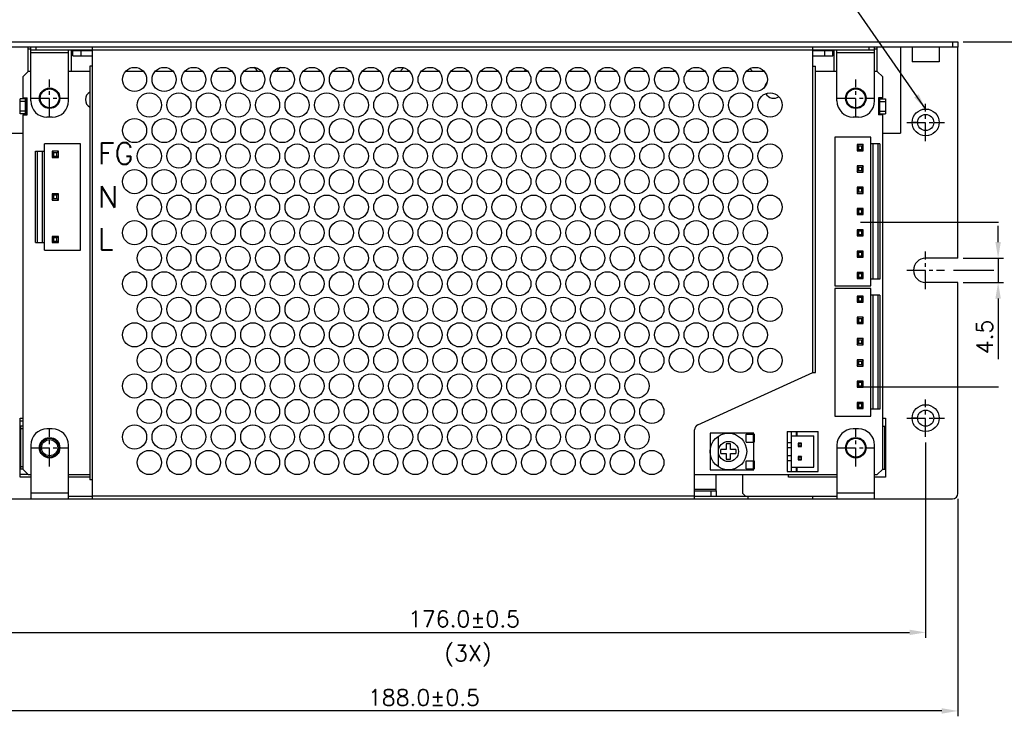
# Model space of a CAD drawing. Extents: x 262 to 754, y 1524 to 2417.
# Tile 3 of 8: x 382 to 565, y 1656 to 1786. Entities that reach past the tile are written whole.
import ezdxf

# ---------------------------------------------------------------- set-up
doc = ezdxf.new("R2010")
doc.units = 0
doc.header["$LTSCALE"] = 23.1
doc.header["$MEASUREMENT"] = 0
doc.linetypes.add('CENTER', pattern=[0.6, 0.375, -0.075, 0.075, -0.075])
doc.layers.get('0').update_dxf_attribs({"linetype": 'CONTINUOUS'})
doc.layers.get('Defpoints').update_dxf_attribs({"linetype": 'CONTINUOUS'})
for name, color, linetype in [('02___PRT_ALL_AXES', 7, 'CONTINUOUS'), ('C', 4, 'CENTER'), ('DIM', 2, 'CONTINUOUS')]:
    doc.layers.add(name, color=color, linetype=linetype)
doc.styles.add('SIMPLEX', font='SIMPLEX.shx')
doc.dimstyles.new('STANDARD$0', dxfattribs={"dimtxt": 3, "dimasz": 3, "dimexe": 1, "dimexo": 1, "dimgap": 1, "dimtad": 1, "dimdec": 1, "dimzin": 0, "dimdsep": 46, "dimtxsty": 'STANDARD', "dimcen": -0.5, "dimclrd": 2, "dimclre": 2, "dimclrt": 2, "dimadec": 0, "dimazin": 0, "dimtfac": 1, "dimtdec": 1, "dimtmove": 0, "dimatfit": 3, "dimfxl": 1, "dimtolj": 1, "dimtzin": 0, "dimarcsym": 0})
doc.dimstyles.new('STANDARD$7', dxfattribs={"dimtxt": 3, "dimasz": 3, "dimexe": 1, "dimexo": 1, "dimgap": 1, "dimtad": 1, "dimdec": 1, "dimzin": 0, "dimdsep": 46, "dimtxsty": 'STANDARD', "dimcen": -0.5, "dimclrd": 2, "dimclre": 2, "dimclrt": 2, "dimadec": 0, "dimazin": 0, "dimtfac": 1, "dimtdec": 1, "dimtmove": 0, "dimatfit": 3, "dimfxl": 1, "dimtolj": 1, "dimtzin": 0, "dimarcsym": 0})

# ---------------------------------------------------------------- blocks, each defined once
blk = doc.blocks.new('*D83')
at = {"layer": 'Defpoints', "color": 0, "transparency": 16777216}
for p in [(374.39, 1708.41), (550.39, 1708.41), (550.39, 1672.06)]:
    blk.add_point(p, dxfattribs=at)
at = {"layer": 'DIM', "lineweight": -2, "transparency": 16777216}
for p, q in [((374.39, 1707.41), (374.39, 1671.06)), ((550.39, 1707.41), (550.39, 1671.06)), ((377.39, 1672.06), (547.39, 1672.06))]:
    blk.add_line(p, q, dxfattribs=at)
at = {"layer": 'DIM', "transparency": 16777216}
for points in [[(377.39, 1672.56), (377.39, 1671.56), (374.39, 1672.06)], [(547.39, 1672.56), (547.39, 1671.56), (550.39, 1672.06)]]:
    blk.add_solid(points, dxfattribs=at)
at = {"layer": 'DIM', "transparency": 16777216, "insert": (464.5, 1674.56), "char_height": 3, "attachment_point": 5, "style": 'SIMPLEX'}
blk.add_mtext('\\A1;176.0±0.5', dxfattribs=at)
blk = doc.blocks.new('*D84')
at = {"layer": 'Defpoints', "color": 0, "transparency": 16777216}
for p in [(556.39, 1781.91), (565.58, 1739.41), (590.52, 1739.41)]:
    blk.add_point(p, dxfattribs=at)
at = {"layer": 'DIM', "lineweight": -2, "transparency": 16777216}
for p, q in [((557.39, 1781.91), (591.52, 1781.91)), ((590.52, 1778.91), (590.52, 1742.41)), ((566.58, 1739.41), (591.52, 1739.41))]:
    blk.add_line(p, q, dxfattribs=at)
at = {"layer": 'DIM', "transparency": 16777216}
for points in [[(590.02, 1778.91), (591.02, 1778.91), (590.52, 1781.91)], [(590.02, 1742.41), (591.02, 1742.41), (590.52, 1739.41)]]:
    blk.add_solid(points, dxfattribs=at)
at = {"layer": 'DIM', "transparency": 16777216, "insert": (588.02, 1760.8), "char_height": 3, "attachment_point": 5, "rotation": 90, "style": 'SIMPLEX'}
blk.add_mtext('\\A1;42.5', dxfattribs=at)
blk = doc.blocks.new('*D85')
at = {"layer": 'Defpoints', "color": 0, "transparency": 16777216}
for p in [(368.39, 1697.91), (556.39, 1697.91), (368.39, 1657.45)]:
    blk.add_point(p, dxfattribs=at)
at = {"layer": 'DIM', "lineweight": -2, "transparency": 16777216}
for p, q in [((368.39, 1696.91), (368.39, 1656.45)), ((556.39, 1696.91), (556.39, 1656.45)), ((553.39, 1657.45), (371.39, 1657.45))]:
    blk.add_line(p, q, dxfattribs=at)
at = {"layer": 'DIM', "transparency": 16777216}
for points in [[(371.39, 1657.95), (371.39, 1656.95), (368.39, 1657.45)], [(553.39, 1657.95), (553.39, 1656.95), (556.39, 1657.45)]]:
    blk.add_solid(points, dxfattribs=at)
at = {"layer": 'DIM', "transparency": 16777216, "insert": (457.04, 1659.95), "char_height": 3, "attachment_point": 5, "style": 'SIMPLEX'}
blk.add_mtext('\\A1;188.0±0.5', dxfattribs=at)
blk = doc.blocks.new('*D92')
at = {"layer": 'Defpoints', "color": 0, "transparency": 16777216}
for p in [(556.39, 1741.66), (556.39, 1737.16), (563.87, 1737.16)]:
    blk.add_point(p, dxfattribs=at)
at = {"layer": 'DIM', "lineweight": -2, "transparency": 16777216}
for p, q in [((563.87, 1744.66), (563.87, 1747.66)), ((557.39, 1741.66), (564.87, 1741.66)), ((563.87, 1741.66), (563.87, 1737.16)), ((557.39, 1737.16), (564.87, 1737.16)), ((563.87, 1734.16), (563.87, 1722.87))]:
    blk.add_line(p, q, dxfattribs=at)
at = {"layer": 'DIM', "transparency": 16777216}
for points in [[(563.37, 1744.66), (564.37, 1744.66), (563.87, 1741.66)], [(563.37, 1734.16), (564.37, 1734.16), (563.87, 1737.16)]]:
    blk.add_solid(points, dxfattribs=at)
at = {"layer": 'DIM', "transparency": 16777216, "insert": (561.37, 1727.01), "char_height": 3, "attachment_point": 5, "rotation": 90, "style": 'SIMPLEX'}
blk.add_mtext('\\A1;4.5', dxfattribs=at)

msp = doc.modelspace()

# ---------------------------------------------------------------- linework, layer by layer
at = {"color": 7, "linetype": 'Continuous'}
for p, q in [((368.39, 1781.91), (556.39, 1781.91)), ((383.89, 1770.91), (383.89, 1780.91)), ((384.89, 1780.41), (384.89, 1780.91)), ((539.89, 1780.41), (539.89, 1780.91)), ((540.89, 1770.91), (540.89, 1780.91)), ((555.39, 1781.91), (555.39, 1780.91)), ((556.39, 1781.91), (556.39, 1780.91)), ((383.89, 1780.41), (395.39, 1780.41)), ((383.89, 1779.91), (390.89, 1779.91)), ((390.89, 1770.91), (390.89, 1780.41)), ((391.69, 1779.31), (391.69, 1780.31)), ((391.69, 1780.31), (395.39, 1780.31)), ((393.19, 1780.31), (393.19, 1779.31)), ((529.39, 1780.41), (540.89, 1780.41)), ((529.39, 1780.31), (533.09, 1780.31)), ((531.59, 1780.31), (531.59, 1779.31)), ((533.09, 1779.31), (533.09, 1780.31)), ((533.89, 1770.91), (533.89, 1780.41)), ((533.89, 1779.91), (540.89, 1779.91)), ((383.39, 1776.41), (382.39, 1775.41)), ((382.39, 1775.41), (382.39, 1771.51)), ((383.89, 1776.41), (383.39, 1776.41)), ((394.89, 1776.41), (390.89, 1776.41)), ((404.85, 1776.41), (401.53, 1776.41)), ((410.35, 1776.41), (407.03, 1776.41)), ((415.85, 1776.41), (412.53, 1776.41)), ((421.35, 1776.41), (418.03, 1776.41)), ((426.85, 1776.41), (423.53, 1776.41)), ((432.35, 1776.41), (429.03, 1776.41)), ((437.85, 1776.41), (434.53, 1776.41)), ((443.35, 1776.41), (440.03, 1776.41)), ((448.85, 1776.41), (445.53, 1776.41)), ((454.35, 1776.41), (451.03, 1776.41)), ((459.85, 1776.41), (456.53, 1776.41)), ((465.35, 1776.41), (462.03, 1776.41)), ((470.85, 1776.41), (467.53, 1776.41)), ((476.35, 1776.41), (473.03, 1776.41)), ((481.85, 1776.41), (478.53, 1776.41)), ((487.35, 1776.41), (484.03, 1776.41)), ((492.85, 1776.41), (489.53, 1776.41)), ((498.35, 1776.41), (495.03, 1776.41)), ((503.85, 1776.41), (500.53, 1776.41)), ((509.35, 1776.41), (506.03, 1776.41)), ((514.85, 1776.41), (511.53, 1776.41)), ((520.35, 1776.41), (517.03, 1776.41)), ((533.89, 1776.41), (529.89, 1776.41)), ((541.39, 1776.41), (540.89, 1776.41)), ((542.39, 1775.41), (541.39, 1776.41)), ((542.39, 1771.51), (542.39, 1775.41)), ((381.89, 1768.51), (381.89, 1771.31)), ((382.89, 1771.31), (381.89, 1771.31)), ((382.89, 1770.81), (381.89, 1770.81)), ((382.39, 1771.51), (383.19, 1771.51)), ((383.19, 1768.31), (383.19, 1771.51)), ((542.39, 1771.51), (541.59, 1771.51)), ((541.59, 1771.51), (541.59, 1768.31)), ((541.89, 1771.31), (542.89, 1771.31)), ((541.89, 1770.81), (542.89, 1770.81)), ((542.89, 1771.31), (542.89, 1768.51)), ((382.89, 1769.01), (381.89, 1769.01)), ((382.89, 1768.51), (381.89, 1768.51)), ((382.39, 1768.31), (382.39, 1702.41)), ((382.39, 1768.31), (383.19, 1768.31)), ((542.39, 1768.31), (541.59, 1768.31)), ((541.89, 1769.01), (542.89, 1769.01)), ((541.89, 1768.51), (542.89, 1768.51)), ((542.39, 1702.41), (542.39, 1768.31)), ((387.89, 1767.91), (386.89, 1767.91)), ((537.89, 1767.91), (536.89, 1767.91)), ((386.44, 1743.16), (386.44, 1762.96)), ((393.14, 1762.96), (386.44, 1762.96)), ((386.44, 1743.16), (386.44, 1762.96)), ((393.14, 1762.96), (386.44, 1762.96)), ((393.14, 1743.16), (393.14, 1762.96)), ((393.14, 1743.16), (393.14, 1762.96)), ((540.19, 1764.17), (533.49, 1764.17)), ((533.49, 1764.17), (533.49, 1736.51)), ((538.76, 1762.79), (537.62, 1762.79)), ((537.62, 1762.79), (537.62, 1761.65)), ((537.62, 1762.79), (537.88, 1762.52)), ((538.5, 1762.52), (537.88, 1762.52)), ((537.88, 1762.52), (537.88, 1761.91)), ((538.76, 1762.79), (538.5, 1762.52)), ((538.5, 1761.91), (538.5, 1762.52)), ((538.76, 1761.65), (538.76, 1762.79)), ((540.19, 1736.51), (540.19, 1764.17)), ((541.89, 1762.92), (540.19, 1762.92)), ((540.59, 1762.92), (540.59, 1737.76)), ((541.5, 1762.92), (541.5, 1737.76)), ((541.89, 1762.92), (541.89, 1737.76)), ((384.74, 1744.56), (384.74, 1761.56)), ((384.74, 1761.56), (386.44, 1761.56)), ((384.74, 1744.56), (384.74, 1761.56)), ((384.74, 1761.56), (386.44, 1761.56)), ((385.13, 1744.56), (385.13, 1761.56)), ((385.13, 1744.56), (385.13, 1761.56)), ((386.04, 1744.56), (386.04, 1761.56)), ((386.04, 1744.56), (386.04, 1761.56)), ((387.87, 1761.55), (387.87, 1760.41)), ((387.87, 1761.55), (388.13, 1761.28)), ((389.01, 1761.55), (387.87, 1761.55)), ((387.87, 1761.55), (387.87, 1760.41)), ((387.87, 1761.55), (388.13, 1761.28)), ((389.01, 1761.55), (387.87, 1761.55)), ((387.87, 1760.41), (388.13, 1760.67)), ((387.87, 1760.41), (388.13, 1760.67)), ((388.13, 1761.28), (388.13, 1760.67)), ((388.75, 1761.28), (388.13, 1761.28)), ((388.13, 1761.28), (388.13, 1760.67)), ((388.75, 1761.28), (388.13, 1761.28)), ((388.13, 1760.67), (388.75, 1760.67)), ((388.13, 1760.67), (388.75, 1760.67)), ((389.01, 1761.55), (388.75, 1761.28)), ((389.01, 1761.55), (388.75, 1761.28)), ((388.75, 1760.67), (388.75, 1761.28)), ((388.75, 1760.67), (388.75, 1761.28)), ((389.01, 1760.41), (388.75, 1760.67)), ((389.01, 1760.41), (388.75, 1760.67)), ((389.01, 1760.41), (389.01, 1761.55)), ((389.01, 1760.41), (389.01, 1761.55)), ((537.62, 1761.65), (537.88, 1761.91)), ((537.62, 1761.65), (538.76, 1761.65)), ((537.88, 1761.91), (538.5, 1761.91)), ((538.76, 1761.65), (538.5, 1761.91)), ((387.87, 1760.41), (389.01, 1760.41)), ((387.87, 1760.41), (389.01, 1760.41)), ((538.76, 1758.83), (537.62, 1758.83)), ((537.62, 1758.83), (537.88, 1758.56)), ((537.62, 1758.83), (537.62, 1757.69)), ((538.76, 1758.83), (538.5, 1758.56)), ((538.76, 1757.69), (538.76, 1758.83)), ((537.62, 1757.69), (537.88, 1757.95)), ((537.62, 1757.69), (538.76, 1757.69)), ((538.5, 1758.56), (537.88, 1758.56)), ((537.88, 1758.56), (537.88, 1757.95)), ((537.88, 1757.95), (538.5, 1757.95)), ((538.5, 1757.95), (538.5, 1758.56)), ((538.76, 1757.69), (538.5, 1757.95)), ((387.87, 1753.63), (387.87, 1752.49)), ((387.87, 1753.63), (388.13, 1753.36)), ((389.01, 1753.63), (387.87, 1753.63)), ((387.87, 1753.63), (387.87, 1752.49)), ((387.87, 1753.63), (388.13, 1753.36)), ((389.01, 1753.63), (387.87, 1753.63)), ((388.13, 1753.36), (388.13, 1752.75)), ((388.75, 1753.36), (388.13, 1753.36)), ((388.13, 1753.36), (388.13, 1752.75)), ((388.75, 1753.36), (388.13, 1753.36)), ((389.01, 1753.63), (388.75, 1753.36)), ((389.01, 1753.63), (388.75, 1753.36)), ((388.75, 1752.75), (388.75, 1753.36)), ((388.75, 1752.75), (388.75, 1753.36)), ((389.01, 1752.49), (389.01, 1753.63)), ((389.01, 1752.49), (389.01, 1753.63)), ((538.76, 1754.87), (537.62, 1754.87)), ((537.62, 1754.87), (537.88, 1754.6)), ((537.62, 1754.87), (537.62, 1753.73)), ((537.62, 1753.73), (537.88, 1753.99)), ((537.62, 1753.73), (538.76, 1753.73)), ((538.5, 1754.6), (537.88, 1754.6)), ((537.88, 1754.6), (537.88, 1753.99)), ((537.88, 1753.99), (538.5, 1753.99)), ((538.76, 1754.87), (538.5, 1754.6)), ((538.5, 1753.99), (538.5, 1754.6)), ((538.76, 1753.73), (538.5, 1753.99)), ((538.76, 1753.73), (538.76, 1754.87)), ((387.87, 1752.49), (388.13, 1752.75)), ((387.87, 1752.49), (388.13, 1752.75)), ((387.87, 1752.49), (389.01, 1752.49)), ((387.87, 1752.49), (389.01, 1752.49)), ((388.13, 1752.75), (388.75, 1752.75)), ((388.13, 1752.75), (388.75, 1752.75)), ((389.01, 1752.49), (388.75, 1752.75)), ((389.01, 1752.49), (388.75, 1752.75)), ((538.76, 1750.91), (537.62, 1750.91)), ((537.62, 1750.91), (537.88, 1750.64)), ((537.62, 1750.91), (537.62, 1749.77)), ((537.62, 1749.77), (537.88, 1750.03)), ((537.62, 1749.77), (538.76, 1749.77)), ((538.5, 1750.64), (537.88, 1750.64)), ((537.88, 1750.64), (537.88, 1750.03)), ((537.88, 1750.03), (538.5, 1750.03)), ((538.76, 1750.91), (538.5, 1750.64)), ((538.5, 1750.03), (538.5, 1750.64)), ((538.76, 1749.77), (538.5, 1750.03)), ((538.76, 1749.77), (538.76, 1750.91)), ((538.76, 1746.95), (537.62, 1746.95)), ((537.62, 1746.95), (537.88, 1746.68)), ((537.62, 1746.95), (537.62, 1745.81)), ((537.62, 1745.81), (537.88, 1746.07)), ((538.5, 1746.68), (537.88, 1746.68)), ((537.88, 1746.68), (537.88, 1746.07)), ((537.88, 1746.07), (538.5, 1746.07)), ((538.76, 1746.95), (538.5, 1746.68)), ((538.5, 1746.07), (538.5, 1746.68)), ((538.76, 1745.81), (538.5, 1746.07)), ((538.76, 1745.81), (538.76, 1746.95)), ((384.74, 1744.56), (386.44, 1744.56)), ((384.74, 1744.56), (386.44, 1744.56)), ((387.87, 1745.71), (387.87, 1744.57)), ((387.87, 1745.71), (388.13, 1745.44)), ((389.01, 1745.71), (387.87, 1745.71)), ((387.87, 1745.71), (387.87, 1744.57)), ((387.87, 1745.71), (388.13, 1745.44)), ((389.01, 1745.71), (387.87, 1745.71)), ((387.87, 1744.57), (388.13, 1744.83)), ((387.87, 1744.57), (388.13, 1744.83)), ((387.87, 1744.57), (389.01, 1744.57)), ((387.87, 1744.57), (389.01, 1744.57)), ((388.13, 1745.44), (388.13, 1744.83)), ((388.75, 1745.44), (388.13, 1745.44)), ((388.13, 1745.44), (388.13, 1744.83)), ((388.75, 1745.44), (388.13, 1745.44)), ((388.13, 1744.83), (388.75, 1744.83)), ((388.13, 1744.83), (388.75, 1744.83)), ((389.01, 1745.71), (388.75, 1745.44)), ((389.01, 1745.71), (388.75, 1745.44)), ((388.75, 1744.83), (388.75, 1745.44)), ((388.75, 1744.83), (388.75, 1745.44)), ((389.01, 1744.57), (388.75, 1744.83)), ((389.01, 1744.57), (388.75, 1744.83)), ((389.01, 1744.57), (389.01, 1745.71)), ((389.01, 1744.57), (389.01, 1745.71)), ((537.62, 1745.81), (538.76, 1745.81)), ((386.44, 1743.16), (393.14, 1743.16)), ((386.44, 1743.16), (393.14, 1743.16)), ((538.76, 1742.99), (537.62, 1742.99)), ((537.62, 1742.99), (537.88, 1742.72)), ((537.62, 1742.99), (537.62, 1741.85)), ((538.5, 1742.72), (537.88, 1742.72)), ((537.88, 1742.72), (537.88, 1742.11)), ((538.76, 1742.99), (538.5, 1742.72)), ((538.5, 1742.11), (538.5, 1742.72)), ((538.76, 1741.85), (538.76, 1742.99)), ((537.62, 1741.85), (537.88, 1742.11)), ((537.62, 1741.85), (538.76, 1741.85)), ((537.88, 1742.11), (538.5, 1742.11)), ((538.76, 1741.85), (538.5, 1742.11)), ((538.76, 1739.03), (537.62, 1739.03)), ((537.62, 1739.03), (537.88, 1738.76)), ((537.62, 1739.03), (537.62, 1737.89)), ((538.5, 1738.76), (537.88, 1738.76)), ((537.88, 1738.76), (537.88, 1738.15)), ((538.76, 1739.03), (538.5, 1738.76)), ((538.5, 1738.15), (538.5, 1738.76)), ((538.76, 1737.89), (538.76, 1739.03)), ((537.62, 1737.89), (537.88, 1738.15)), ((537.62, 1737.89), (538.76, 1737.89)), ((537.88, 1738.15), (538.5, 1738.15)), ((538.76, 1737.89), (538.5, 1738.15)), ((541.89, 1737.76), (540.19, 1737.76)), ((533.49, 1736.51), (540.19, 1736.51)), ((540.19, 1736.01), (533.49, 1736.01)), ((533.49, 1736.01), (533.49, 1712.31)), ((540.19, 1712.31), (540.19, 1736.01)), ((538.76, 1734.63), (537.62, 1734.63)), ((537.62, 1734.63), (537.88, 1734.36)), ((537.62, 1734.63), (537.62, 1733.49)), ((537.62, 1733.49), (537.88, 1733.75)), ((537.62, 1733.49), (538.76, 1733.49)), ((538.5, 1734.36), (537.88, 1734.36)), ((537.88, 1734.36), (537.88, 1733.75)), ((537.88, 1733.75), (538.5, 1733.75)), ((538.76, 1734.63), (538.5, 1734.36)), ((538.5, 1733.75), (538.5, 1734.36)), ((538.76, 1733.49), (538.5, 1733.75)), ((538.76, 1733.49), (538.76, 1734.63)), ((541.89, 1734.76), (540.19, 1734.76)), ((540.59, 1734.76), (540.59, 1713.56)), ((541.5, 1734.76), (541.5, 1713.56)), ((541.89, 1734.76), (541.89, 1713.56)), ((538.76, 1730.67), (537.62, 1730.67)), ((537.62, 1730.67), (537.88, 1730.4)), ((537.62, 1730.67), (537.62, 1729.53)), ((537.62, 1729.53), (537.88, 1729.79)), ((537.62, 1729.53), (538.76, 1729.53)), ((538.5, 1730.4), (537.88, 1730.4)), ((537.88, 1730.4), (537.88, 1729.79)), ((537.88, 1729.79), (538.5, 1729.79)), ((538.76, 1730.67), (538.5, 1730.4)), ((538.5, 1729.79), (538.5, 1730.4)), ((538.76, 1729.53), (538.5, 1729.79)), ((538.76, 1729.53), (538.76, 1730.67)), ((538.76, 1726.71), (537.62, 1726.71)), ((537.62, 1726.71), (537.88, 1726.44)), ((537.62, 1726.71), (537.62, 1725.57)), ((537.62, 1725.57), (537.88, 1725.83)), ((538.5, 1726.44), (537.88, 1726.44)), ((537.88, 1726.44), (537.88, 1725.83)), ((537.88, 1725.83), (538.5, 1725.83)), ((538.76, 1726.71), (538.5, 1726.44)), ((538.5, 1725.83), (538.5, 1726.44)), ((538.76, 1725.57), (538.5, 1725.83)), ((538.76, 1725.57), (538.76, 1726.71)), ((537.62, 1725.57), (538.76, 1725.57)), ((538.76, 1722.75), (537.62, 1722.75)), ((537.62, 1722.75), (537.88, 1722.48)), ((537.62, 1722.75), (537.62, 1721.61)), ((538.5, 1722.48), (537.88, 1722.48)), ((537.88, 1722.48), (537.88, 1721.87)), ((538.76, 1722.75), (538.5, 1722.48)), ((538.5, 1721.87), (538.5, 1722.48)), ((538.76, 1721.61), (538.76, 1722.75)), ((537.62, 1721.61), (537.88, 1721.87)), ((537.62, 1721.61), (538.76, 1721.61)), ((537.88, 1721.87), (538.5, 1721.87)), ((538.76, 1721.61), (538.5, 1721.87)), ((538.76, 1718.79), (537.62, 1718.79)), ((537.62, 1718.79), (537.88, 1718.52)), ((537.62, 1718.79), (537.62, 1717.65)), ((538.5, 1718.52), (537.88, 1718.52)), ((537.88, 1718.52), (537.88, 1717.91)), ((538.76, 1718.79), (538.5, 1718.52)), ((538.5, 1717.91), (538.5, 1718.52)), ((538.76, 1717.65), (538.76, 1718.79)), ((537.62, 1717.65), (537.88, 1717.91)), ((537.62, 1717.65), (538.76, 1717.65)), ((537.88, 1717.91), (538.5, 1717.91)), ((538.76, 1717.65), (538.5, 1717.91)), ((538.76, 1714.83), (537.62, 1714.83)), ((537.62, 1714.83), (537.88, 1714.56)), ((537.62, 1714.83), (537.62, 1713.69)), ((538.76, 1714.83), (538.5, 1714.56)), ((538.76, 1713.69), (538.76, 1714.83)), ((537.62, 1713.69), (537.88, 1713.95)), ((537.62, 1713.69), (538.76, 1713.69)), ((538.5, 1714.56), (537.88, 1714.56)), ((537.88, 1714.56), (537.88, 1713.95)), ((537.88, 1713.95), (538.5, 1713.95)), ((538.5, 1713.95), (538.5, 1714.56)), ((538.76, 1713.69), (538.5, 1713.95)), ((541.89, 1713.56), (540.19, 1713.56)), ((533.49, 1712.31), (540.19, 1712.31)), ((524.64, 1709.41), (530.39, 1709.41)), ((524.64, 1709.41), (524.64, 1702.01)), ((525.44, 1702.01), (525.44, 1709.41)), ((526.34, 1708.61), (526.34, 1709.41)), ((526.44, 1709.41), (526.44, 1708.61)), ((530.39, 1702.01), (530.39, 1709.41)), ((511.82, 1702.87), (511.82, 1708.55)), ((518.39, 1708.96), (518.39, 1709.11)), ((525.44, 1708.61), (529.59, 1708.61)), ((529.59, 1702.81), (529.59, 1708.61)), ((513.29, 1706.11), (512.29, 1706.11)), ((512.29, 1705.31), (512.29, 1706.11)), ((514.09, 1707.11), (513.29, 1707.11)), ((513.29, 1707.11), (513.29, 1706.11)), ((514.09, 1706.11), (514.09, 1707.11)), ((515.09, 1706.11), (514.09, 1706.11)), ((515.09, 1706.11), (515.09, 1705.31)), ((518.39, 1703.96), (518.39, 1707.46)), ((524.64, 1707.38), (525.44, 1707.38)), ((524.64, 1706.48), (525.44, 1706.48)), ((527.31, 1707.28), (526.67, 1707.28)), ((526.67, 1707.28), (526.77, 1707.18)), ((526.67, 1707.28), (526.67, 1706.64)), ((526.67, 1706.64), (526.77, 1706.74)), ((526.67, 1706.64), (527.31, 1706.64)), ((527.21, 1707.18), (526.77, 1707.18)), ((526.77, 1707.18), (526.77, 1706.74)), ((526.77, 1706.74), (527.21, 1706.74)), ((527.31, 1707.28), (527.21, 1707.18)), ((527.21, 1706.74), (527.21, 1707.18)), ((527.31, 1706.64), (527.21, 1706.74)), ((527.31, 1706.64), (527.31, 1707.28)), ((512.29, 1705.31), (513.29, 1705.31)), ((513.29, 1705.31), (513.29, 1704.31)), ((513.29, 1704.31), (514.09, 1704.31)), ((514.09, 1705.31), (515.09, 1705.31)), ((514.09, 1704.31), (514.09, 1705.31)), ((524.64, 1704.94), (525.44, 1704.94)), ((524.64, 1704.04), (525.44, 1704.04)), ((527.31, 1704.78), (526.67, 1704.78)), ((526.67, 1704.78), (526.77, 1704.68)), ((526.67, 1704.78), (526.67, 1704.14)), ((526.67, 1704.14), (526.77, 1704.24)), ((526.67, 1704.14), (527.31, 1704.14)), ((527.21, 1704.68), (526.77, 1704.68)), ((526.77, 1704.68), (526.77, 1704.24)), ((526.77, 1704.24), (527.21, 1704.24)), ((527.31, 1704.78), (527.21, 1704.68)), ((527.21, 1704.24), (527.21, 1704.68)), ((527.31, 1704.14), (527.21, 1704.24)), ((527.31, 1704.14), (527.31, 1704.78)), ((382.39, 1702.41), (383.39, 1701.41)), ((382.39, 1702.41), (383.39, 1701.41)), ((518.39, 1702.31), (518.39, 1702.46)), ((524.64, 1702.01), (530.39, 1702.01)), ((525.44, 1702.81), (529.59, 1702.81)), ((526.34, 1702.01), (526.34, 1702.81)), ((526.44, 1702.81), (526.44, 1702.01)), ((541.39, 1701.41), (542.39, 1702.41)), ((383.39, 1701.41), (383.89, 1701.41)), ((383.39, 1701.41), (383.89, 1701.41)), ((390.89, 1701.41), (394.89, 1701.41)), ((390.89, 1701.41), (394.89, 1701.41)), ((507.39, 1701.41), (533.89, 1701.41)), ((540.89, 1701.41), (541.39, 1701.41)), ((510.39, 1698.41), (510.39, 1697.41)), ((511.39, 1698.41), (511.39, 1697.41)), ((390.89, 1697.41), (395.39, 1697.41)), ((507.39, 1697.41), (533.89, 1697.41)), ((517.39, 1696.91), (517.39, 1697.41)), ((529.39, 1696.91), (529.39, 1697.41))]:
    msp.add_line(p, q, dxfattribs=at)
at = {"color": 3, "linetype": 'Continuous'}
for p, q in [((556.39, 1780.91), (368.39, 1780.91)), ((383.39, 1776.41), (383.39, 1780.91)), ((395.39, 1696.91), (395.39, 1780.91)), ((529.39, 1720.41), (529.39, 1780.91)), ((541.39, 1776.41), (541.39, 1780.91)), ((545.69, 1780.91), (545.69, 1764.91)), ((383.39, 1780.61), (383.89, 1780.61)), ((391.39, 1780.41), (391.39, 1776.41)), ((391.69, 1779.31), (395.39, 1779.31)), ((395.39, 1780.41), (529.39, 1780.41)), ((529.39, 1779.31), (533.09, 1779.31)), ((533.39, 1776.41), (533.39, 1780.41)), ((540.89, 1780.61), (541.39, 1780.61)), ((394.89, 1777.41), (394.89, 1700.41)), ((395.39, 1777.41), (394.89, 1777.41)), ((529.39, 1777.41), (529.89, 1777.41)), ((529.89, 1720.41), (529.89, 1777.41)), ((382.89, 1768.51), (382.89, 1771.31)), ((382.89, 1771.31), (383.19, 1771.31)), ((383.09, 1771.31), (383.09, 1768.51)), ((541.89, 1771.31), (541.59, 1771.31)), ((541.69, 1768.51), (541.69, 1771.31)), ((541.89, 1768.51), (541.89, 1771.31)), ((382.89, 1768.51), (383.19, 1768.51)), ((541.59, 1768.51), (541.89, 1768.51)), ((379.09, 1764.91), (382.39, 1764.91)), ((542.39, 1764.91), (545.69, 1764.91)), ((556.39, 1697.91), (556.39, 1737.16)), ((507.98, 1710.67), (529.39, 1720.41)), ((529.39, 1720.41), (529.89, 1720.41)), ((381.89, 1702.41), (381.89, 1710.41)), ((382.39, 1710.41), (381.89, 1710.41)), ((382.39, 1709.91), (381.89, 1709.91)), ((381.99, 1710.41), (381.99, 1702.41)), ((387.89, 1709.91), (386.89, 1709.91)), ((387.89, 1709.91), (386.89, 1709.91)), ((507.39, 1696.91), (507.39, 1709.76)), ((537.89, 1709.91), (536.89, 1709.91)), ((542.39, 1710.41), (542.89, 1710.41)), ((542.79, 1702.41), (542.79, 1710.41)), ((542.89, 1710.41), (542.89, 1702.41)), ((516.99, 1708.96), (518.49, 1708.96)), ((516.99, 1707.46), (516.99, 1708.96)), ((518.29, 1708.96), (518.29, 1707.46)), ((518.49, 1708.96), (518.49, 1707.46)), ((383.89, 1706.91), (383.89, 1696.91)), ((383.89, 1706.91), (383.89, 1696.91)), ((390.89, 1696.91), (390.89, 1706.91)), ((390.89, 1696.91), (390.89, 1706.91)), ((516.99, 1707.46), (518.49, 1707.46)), ((533.89, 1706.91), (533.89, 1696.91)), ((540.89, 1696.91), (540.89, 1706.91)), ((516.99, 1703.96), (518.49, 1703.96)), ((516.99, 1702.46), (516.99, 1703.96)), ((518.29, 1703.96), (518.29, 1702.46)), ((518.49, 1703.96), (518.49, 1702.46)), ((381.89, 1702.91), (382.39, 1702.91)), ((382.39, 1702.41), (381.89, 1702.41)), ((516.99, 1702.46), (518.49, 1702.46)), ((542.39, 1702.41), (542.89, 1702.41)), ((395.39, 1700.41), (394.89, 1700.41)), ((511.39, 1698.41), (511.39, 1701.41)), ((516.39, 1697.91), (516.39, 1701.41)), ((507.39, 1698.71), (511.39, 1698.71)), ((507.39, 1698.41), (511.39, 1698.41)), ((369.39, 1696.91), (555.39, 1696.91)), ((383.89, 1698.01), (390.89, 1698.01)), ((383.89, 1698.01), (390.89, 1698.01)), ((507.39, 1697.41), (395.39, 1697.41)), ((516.39, 1697.91), (516.89, 1697.41)), ((533.89, 1698.01), (540.89, 1698.01))]:
    msp.add_line(p, q, dxfattribs=at)
at = {"color": 7, "linetype": 'Continuous'}
for centre, radius in [((387.39, 1771.41), 1.9), ((513.69, 1705.71), 3.4), ((513.69, 1705.71), 1.87)]:
    msp.add_circle(centre, radius, dxfattribs=at)
at = {"color": 3, "linetype": 'Continuous'}
for centre, radius in [((387.39, 1706.41), 1.9), ((387.39, 1706.41), 1.85), ((537.39, 1706.41), 1.9)]:
    msp.add_circle(centre, radius, dxfattribs=at)
for centre, radius, start, end in [((424.39, 1775.41), 2, 30.3556, 61.0351), ((431.39, 1775.41), 2, 120.0969, 149.6444), ((454.39, 1775.41), 2, 123.2556, 149.6444), ((477.39, 1775.41), 2, 136.9716, 149.6444), ((493.39, 1775.41), 2, 30.3556, 32.0873), ((516.39, 1775.41), 2, 30.3556, 49.1586), ((386.89, 1706.91), 3, 90, 180), ((386.89, 1706.91), 3, 90, 180), ((387.89, 1706.91), 3, 0, 90), ((387.89, 1706.91), 3, 0, 90), ((508.39, 1709.76), 1, 114.444, 180), ((536.89, 1706.91), 3, 90, 180), ((537.89, 1706.91), 3, 0, 90), ((555.39, 1697.91), 1, 270, 0)]:
    msp.add_arc(centre, radius, start, end, dxfattribs=at)
at = {"color": 7, "linetype": 'Continuous'}
for centre, start, end in [((386.89, 1770.91), 180, 270), ((387.89, 1770.91), 270, 0), ((536.89, 1770.91), 180, 270), ((537.89, 1770.91), 270, 0)]:
    msp.add_arc(centre, 3, start, end, dxfattribs=at)
at = {"layer": '02___PRT_ALL_AXES', "color": 3, "linetype": 'Continuous'}
for p, q in [((547.89, 1780.91), (547.89, 1778.21)), ((552.89, 1780.91), (552.89, 1778.21)), ((556.39, 1741.66), (556.39, 1780.91)), ((552.89, 1778.21), (547.89, 1778.21)), ((556.39, 1741.66), (550.39, 1741.66)), ((556.39, 1737.16), (550.39, 1737.16)), ((381.89, 1710.41), (381.89, 1711.91)), ((381.89, 1711.91), (382.39, 1711.91)), ((381.89, 1709.91), (381.89, 1711.41)), ((381.89, 1711.41), (382.39, 1711.41)), ((542.39, 1711.91), (542.89, 1711.91)), ((542.89, 1711.91), (542.89, 1710.41)), ((381.89, 1701.41), (381.89, 1702.91)), ((381.89, 1700.91), (381.89, 1702.41)), ((542.89, 1702.41), (542.89, 1700.91)), ((383.39, 1701.41), (381.89, 1701.41)), ((383.89, 1700.91), (381.89, 1700.91)), ((394.89, 1700.91), (390.89, 1700.91)), ((524.89, 1700.91), (524.89, 1701.41)), ((533.89, 1700.91), (524.89, 1700.91)), ((542.89, 1700.91), (540.89, 1700.91))]:
    msp.add_line(p, q, dxfattribs=at)
at = {"layer": '02___PRT_ALL_AXES', "color": 7, "linetype": 'Continuous'}
for p, q in [((548.89, 1766.91), (547.89, 1766.91)), ((548.89, 1766.91), (547.89, 1766.91)), ((551.89, 1766.91), (552.89, 1766.91)), ((551.89, 1766.91), (552.89, 1766.91)), ((548.89, 1711.91), (547.89, 1711.91)), ((548.89, 1711.91), (547.89, 1711.91)), ((551.89, 1711.91), (552.89, 1711.91)), ((551.89, 1711.91), (552.89, 1711.91)), ((518.39, 1709.11), (510.29, 1709.11)), ((510.29, 1709.11), (510.29, 1702.31)), ((510.29, 1702.31), (518.39, 1702.31))]:
    msp.add_line(p, q, dxfattribs=at)
at = {"layer": '02___PRT_ALL_AXES', "color": 3, "linetype": 'Continuous'}
for centre, radius in [((403.19, 1774.91), 2.25), ((408.69, 1774.91), 2.25), ((414.19, 1774.91), 2.25), ((419.69, 1774.91), 2.25), ((425.19, 1774.91), 2.25), ((430.69, 1774.91), 2.25), ((436.19, 1774.91), 2.25), ((441.69, 1774.91), 2.25), ((447.19, 1774.91), 2.25), ((452.69, 1774.91), 2.25), ((458.19, 1774.91), 2.25), ((463.69, 1774.91), 2.25), ((469.19, 1774.91), 2.25), ((474.69, 1774.91), 2.25), ((480.19, 1774.91), 2.25), ((485.69, 1774.91), 2.25), ((491.19, 1774.91), 2.25), ((496.69, 1774.91), 2.25), ((502.19, 1774.91), 2.25), ((507.69, 1774.91), 2.25), ((513.19, 1774.91), 2.25), ((518.69, 1774.91), 2.25), ((387.39, 1771.41), 1.75), ((405.94, 1770.16), 2.25), ((411.44, 1770.16), 2.25), ((416.94, 1770.16), 2.25), ((422.44, 1770.16), 2.25), ((427.94, 1770.16), 2.25), ((433.44, 1770.16), 2.25), ((438.94, 1770.16), 2.25), ((444.44, 1770.16), 2.25), ((449.94, 1770.16), 2.25), ((455.44, 1770.16), 2.25), ((460.94, 1770.16), 2.25), ((466.44, 1770.16), 2.25), ((471.94, 1770.16), 2.25), ((477.44, 1770.16), 2.25), ((482.94, 1770.16), 2.25), ((488.44, 1770.16), 2.25), ((493.94, 1770.16), 2.25), ((499.44, 1770.16), 2.25), ((504.94, 1770.16), 2.25), ((510.44, 1770.16), 2.25), ((515.94, 1770.16), 2.25), ((521.44, 1770.16), 2.25), ((537.39, 1771.41), 1.75), ((550.39, 1766.91), 2.5), ((403.19, 1765.41), 2.25), ((408.69, 1765.41), 2.25), ((414.19, 1765.41), 2.25), ((419.69, 1765.41), 2.25), ((425.19, 1765.41), 2.25), ((430.69, 1765.41), 2.25), ((436.19, 1765.41), 2.25), ((441.69, 1765.41), 2.25), ((447.19, 1765.41), 2.25), ((452.69, 1765.41), 2.25), ((458.19, 1765.41), 2.25), ((463.69, 1765.41), 2.25), ((469.19, 1765.41), 2.25), ((474.69, 1765.41), 2.25), ((480.19, 1765.41), 2.25), ((485.69, 1765.41), 2.25), ((491.19, 1765.41), 2.25), ((496.69, 1765.41), 2.25), ((502.19, 1765.41), 2.25), ((507.69, 1765.41), 2.25), ((513.19, 1765.41), 2.25), ((518.69, 1765.41), 2.25), ((405.94, 1760.66), 2.25), ((411.44, 1760.66), 2.25), ((416.94, 1760.66), 2.25), ((422.44, 1760.66), 2.25), ((427.94, 1760.66), 2.25), ((433.44, 1760.66), 2.25), ((438.94, 1760.66), 2.25), ((444.44, 1760.66), 2.25), ((449.94, 1760.66), 2.25), ((455.44, 1760.66), 2.25), ((460.94, 1760.66), 2.25), ((466.44, 1760.66), 2.25), ((471.94, 1760.66), 2.25), ((477.44, 1760.66), 2.25), ((482.94, 1760.66), 2.25), ((488.44, 1760.66), 2.25), ((493.94, 1760.66), 2.25), ((499.44, 1760.66), 2.25), ((504.94, 1760.66), 2.25), ((510.44, 1760.66), 2.25), ((515.94, 1760.66), 2.25), ((521.44, 1760.66), 2.25), ((403.19, 1755.91), 2.25), ((408.69, 1755.91), 2.25), ((414.19, 1755.91), 2.25), ((419.69, 1755.91), 2.25), ((425.19, 1755.91), 2.25), ((430.69, 1755.91), 2.25), ((436.19, 1755.91), 2.25), ((441.69, 1755.91), 2.25), ((447.19, 1755.91), 2.25), ((452.69, 1755.91), 2.25), ((458.19, 1755.91), 2.25), ((463.69, 1755.91), 2.25), ((469.19, 1755.91), 2.25), ((474.69, 1755.91), 2.25), ((480.19, 1755.91), 2.25), ((485.69, 1755.91), 2.25), ((491.19, 1755.91), 2.25), ((496.69, 1755.91), 2.25), ((502.19, 1755.91), 2.25), ((507.69, 1755.91), 2.25), ((513.19, 1755.91), 2.25), ((518.69, 1755.91), 2.25), ((405.94, 1751.16), 2.25), ((411.44, 1751.16), 2.25), ((416.94, 1751.16), 2.25), ((422.44, 1751.16), 2.25), ((427.94, 1751.16), 2.25), ((433.44, 1751.16), 2.25), ((438.94, 1751.16), 2.25), ((444.44, 1751.16), 2.25), ((449.94, 1751.16), 2.25), ((455.44, 1751.16), 2.25), ((460.94, 1751.16), 2.25), ((466.44, 1751.16), 2.25), ((471.94, 1751.16), 2.25), ((477.44, 1751.16), 2.25), ((482.94, 1751.16), 2.25), ((488.44, 1751.16), 2.25), ((493.94, 1751.16), 2.25), ((499.44, 1751.16), 2.25), ((504.94, 1751.16), 2.25), ((510.44, 1751.16), 2.25), ((515.94, 1751.16), 2.25), ((521.44, 1751.16), 2.25), ((403.19, 1746.41), 2.25), ((408.69, 1746.41), 2.25), ((414.19, 1746.41), 2.25), ((419.69, 1746.41), 2.25), ((425.19, 1746.41), 2.25), ((430.69, 1746.41), 2.25), ((436.19, 1746.41), 2.25), ((441.69, 1746.41), 2.25), ((447.19, 1746.41), 2.25), ((452.69, 1746.41), 2.25), ((458.19, 1746.41), 2.25), ((463.69, 1746.41), 2.25), ((469.19, 1746.41), 2.25), ((474.69, 1746.41), 2.25), ((480.19, 1746.41), 2.25), ((485.69, 1746.41), 2.25), ((491.19, 1746.41), 2.25), ((496.69, 1746.41), 2.25), ((502.19, 1746.41), 2.25), ((507.69, 1746.41), 2.25), ((513.19, 1746.41), 2.25), ((518.69, 1746.41), 2.25), ((405.94, 1741.66), 2.25), ((411.44, 1741.66), 2.25), ((416.94, 1741.66), 2.25), ((422.44, 1741.66), 2.25), ((427.94, 1741.66), 2.25), ((433.44, 1741.66), 2.25), ((438.94, 1741.66), 2.25), ((444.44, 1741.66), 2.25), ((449.94, 1741.66), 2.25), ((455.44, 1741.66), 2.25), ((460.94, 1741.66), 2.25), ((466.44, 1741.66), 2.25), ((471.94, 1741.66), 2.25), ((477.44, 1741.66), 2.25), ((482.94, 1741.66), 2.25), ((488.44, 1741.66), 2.25), ((493.94, 1741.66), 2.25), ((499.44, 1741.66), 2.25), ((504.94, 1741.66), 2.25), ((510.44, 1741.66), 2.25), ((515.94, 1741.66), 2.25), ((521.44, 1741.66), 2.25), ((403.19, 1736.91), 2.25), ((408.69, 1736.91), 2.25), ((414.19, 1736.91), 2.25), ((419.69, 1736.91), 2.25), ((425.19, 1736.91), 2.25), ((430.69, 1736.91), 2.25), ((436.19, 1736.91), 2.25), ((441.69, 1736.91), 2.25), ((447.19, 1736.91), 2.25), ((452.69, 1736.91), 2.25), ((458.19, 1736.91), 2.25), ((463.69, 1736.91), 2.25), ((469.19, 1736.91), 2.25), ((474.69, 1736.91), 2.25), ((480.19, 1736.91), 2.25), ((485.69, 1736.91), 2.25), ((491.19, 1736.91), 2.25), ((496.69, 1736.91), 2.25), ((502.19, 1736.91), 2.25), ((507.69, 1736.91), 2.25), ((513.19, 1736.91), 2.25), ((518.69, 1736.91), 2.25), ((405.94, 1732.16), 2.25), ((411.44, 1732.16), 2.25), ((416.94, 1732.16), 2.25), ((422.44, 1732.16), 2.25), ((427.94, 1732.16), 2.25), ((433.44, 1732.16), 2.25), ((438.94, 1732.16), 2.25), ((444.44, 1732.16), 2.25), ((449.94, 1732.16), 2.25), ((455.44, 1732.16), 2.25), ((460.94, 1732.16), 2.25), ((466.44, 1732.16), 2.25), ((471.94, 1732.16), 2.25), ((477.44, 1732.16), 2.25), ((482.94, 1732.16), 2.25), ((488.44, 1732.16), 2.25), ((493.94, 1732.16), 2.25), ((499.44, 1732.16), 2.25), ((504.94, 1732.16), 2.25), ((510.44, 1732.16), 2.25), ((515.94, 1732.16), 2.25), ((521.44, 1732.16), 2.25), ((403.19, 1727.41), 2.25), ((408.69, 1727.41), 2.25), ((414.19, 1727.41), 2.25), ((419.69, 1727.41), 2.25), ((425.19, 1727.41), 2.25), ((430.69, 1727.41), 2.25), ((436.19, 1727.41), 2.25), ((441.69, 1727.41), 2.25), ((447.19, 1727.41), 2.25), ((452.69, 1727.41), 2.25), ((458.19, 1727.41), 2.25), ((463.69, 1727.41), 2.25), ((469.19, 1727.41), 2.25), ((474.69, 1727.41), 2.25), ((480.19, 1727.41), 2.25), ((485.69, 1727.41), 2.25), ((491.19, 1727.41), 2.25), ((496.69, 1727.41), 2.25), ((502.19, 1727.41), 2.25), ((507.69, 1727.41), 2.25), ((513.19, 1727.41), 2.25), ((518.69, 1727.41), 2.25), ((405.94, 1722.66), 2.25), ((411.44, 1722.66), 2.25), ((416.94, 1722.66), 2.25), ((422.44, 1722.66), 2.25), ((427.94, 1722.66), 2.25), ((433.44, 1722.66), 2.25), ((438.94, 1722.66), 2.25), ((444.44, 1722.66), 2.25), ((449.94, 1722.66), 2.25), ((455.44, 1722.66), 2.25), ((460.94, 1722.66), 2.25), ((466.44, 1722.66), 2.25), ((471.94, 1722.66), 2.25), ((477.44, 1722.66), 2.25), ((482.94, 1722.66), 2.25), ((488.44, 1722.66), 2.25), ((493.94, 1722.66), 2.25), ((499.44, 1722.66), 2.25), ((504.94, 1722.66), 2.25), ((510.44, 1722.66), 2.25), ((515.94, 1722.66), 2.25), ((521.44, 1722.66), 2.25), ((403.19, 1717.91), 2.25), ((408.69, 1717.91), 2.25), ((414.19, 1717.91), 2.25), ((419.69, 1717.91), 2.25), ((425.19, 1717.91), 2.25), ((430.69, 1717.91), 2.25), ((436.19, 1717.91), 2.25), ((441.69, 1717.91), 2.25), ((447.19, 1717.91), 2.25), ((452.69, 1717.91), 2.25), ((458.19, 1717.91), 2.25), ((463.69, 1717.91), 2.25), ((469.19, 1717.91), 2.25), ((474.69, 1717.91), 2.25), ((480.19, 1717.91), 2.25), ((485.69, 1717.91), 2.25), ((491.19, 1717.91), 2.25), ((496.69, 1717.91), 2.25), ((405.94, 1713.16), 2.25), ((411.44, 1713.16), 2.25), ((416.94, 1713.16), 2.25), ((422.44, 1713.16), 2.25), ((427.94, 1713.16), 2.25), ((433.44, 1713.16), 2.25), ((438.94, 1713.16), 2.25), ((444.44, 1713.16), 2.25), ((449.94, 1713.16), 2.25), ((455.44, 1713.16), 2.25), ((460.94, 1713.16), 2.25), ((466.44, 1713.16), 2.25), ((471.94, 1713.16), 2.25), ((477.44, 1713.16), 2.25), ((482.94, 1713.16), 2.25), ((488.44, 1713.16), 2.25), ((493.94, 1713.16), 2.25), ((499.44, 1713.16), 2.25), ((550.39, 1711.91), 2.5), ((403.19, 1708.41), 2.25), ((408.69, 1708.41), 2.25), ((414.19, 1708.41), 2.25), ((419.69, 1708.41), 2.25), ((425.19, 1708.41), 2.25), ((430.69, 1708.41), 2.25), ((436.19, 1708.41), 2.25), ((441.69, 1708.41), 2.25), ((447.19, 1708.41), 2.25), ((452.69, 1708.41), 2.25), ((458.19, 1708.41), 2.25), ((463.69, 1708.41), 2.25), ((469.19, 1708.41), 2.25), ((474.69, 1708.41), 2.25), ((480.19, 1708.41), 2.25), ((485.69, 1708.41), 2.25), ((491.19, 1708.41), 2.25), ((496.69, 1708.41), 2.25), ((387.39, 1706.41), 1.75), ((387.39, 1706.41), 1.5), ((537.39, 1706.41), 1.75), ((405.94, 1703.66), 2.25), ((411.44, 1703.66), 2.25), ((416.94, 1703.66), 2.25), ((422.44, 1703.66), 2.25), ((427.94, 1703.66), 2.25), ((433.44, 1703.66), 2.25), ((438.94, 1703.66), 2.25), ((444.44, 1703.66), 2.25), ((449.94, 1703.66), 2.25), ((455.44, 1703.66), 2.25), ((460.94, 1703.66), 2.25), ((466.44, 1703.66), 2.25), ((471.94, 1703.66), 2.25), ((477.44, 1703.66), 2.25), ((482.94, 1703.66), 2.25), ((488.44, 1703.66), 2.25), ((493.94, 1703.66), 2.25), ((499.44, 1703.66), 2.25)]:
    msp.add_circle(centre, radius, dxfattribs=at)
at = {"layer": '02___PRT_ALL_AXES', "color": 7, "linetype": 'Continuous'}
for centre, radius in [((387.39, 1771.41), 1.85), ((537.39, 1771.41), 1.9), ((537.39, 1771.41), 1.85), ((550.39, 1766.91), 1.5), ((550.39, 1711.91), 1.5), ((387.39, 1706.41), 1.85), ((537.39, 1706.41), 1.85)]:
    msp.add_circle(centre, radius, dxfattribs=at)
for centre, radius, start, end in [((522.14, 1773.16), 1.75, 137.551, 167.2922), ((395.64, 1771.16), 1.6, 118.3246, 241.6754), ((522.14, 1773.16), 1.75, 211.5589, 302.5154)]:
    msp.add_arc(centre, radius, start, end, dxfattribs=at)
at = {"layer": '02___PRT_ALL_AXES', "color": 3, "linetype": 'Continuous'}
msp.add_arc((550.39, 1739.41), 2.25, 90, 270, dxfattribs=at)
at = {"layer": 'C', "ltscale": 0.4}
for p, q in [((387.39, 1767.91), (387.39, 1774.91)), ((537.39, 1767.91), (537.39, 1774.91)), ((383.89, 1771.41), (390.89, 1771.41)), ((533.89, 1771.41), (540.89, 1771.41)), ((550.39, 1763.41), (550.39, 1770.41)), ((546.89, 1766.91), (553.89, 1766.91)), ((550.39, 1735.91), (550.39, 1742.91)), ((546.89, 1739.41), (553.89, 1739.41)), ((550.39, 1708.41), (550.39, 1715.41)), ((546.89, 1711.91), (553.89, 1711.91)), ((387.39, 1702.91), (387.39, 1709.91)), ((537.39, 1702.91), (537.39, 1709.91)), ((383.89, 1706.41), (390.89, 1706.41)), ((533.89, 1706.41), (540.89, 1706.41))]:
    msp.add_line(p, q, dxfattribs=at)
at = {"layer": 'DIM'}
for p, q in [((538.28, 1748.36), (563.97, 1748.36)), ((555.6, 1739.41), (563.09, 1739.41)), ((538.28, 1717.75), (563.97, 1717.75))]:
    msp.add_line(p, q, dxfattribs=at)

# ---------------------------------------------------------------- texts
at = {"layer": 'DIM', "style": 'SIMPLEX'}
for s, p in [('FG', (396.35, 1759.14)), ('N', (396.35, 1751.08)), ('L', (396.35, 1743.24))]:
    msp.add_text(s, height=4, dxfattribs=at).set_placement(p)
at = {"layer": 'DIM', "insert": (465.24, 1667.69), "char_height": 3, "attachment_point": 5, "style": 'SIMPLEX'}
msp.add_mtext('(3X)', dxfattribs=at)

# ---------------------------------------------------------------- dimensions: what is measured, and where the dimension line sits
at = {"layer": 'DIM'}
for base, p1, p2, picture, middle in [((590.52, 1739.41), (556.39, 1781.91), (565.58, 1739.41), '*D84', (590.52, 1760.8)), ((563.87, 1737.16), (556.39, 1741.66), (556.39, 1737.16), '*D92', (563.87, 1727.01))]:
    dim = msp.add_linear_dim(base=base, p1=p1, p2=p2, angle=90, dimstyle='STANDARD$0', override={"dimtad": 3, "dimtxsty": 'SIMPLEX', "dimcen": -2, "dimclrd": 256, "dimclre": 256, "dimclrt": 256, "dimtdec": 0}, dxfattribs=at)
    dim.commit()
    dim.dimension.update_dxf_attribs({"geometry": picture, "text_midpoint": middle, "dimtype": 160})
for base, p1, p2, picture, middle in [((550.39, 1672.06), (374.39, 1708.41), (550.39, 1708.41), '*D83', (464.5, 1672.06)), ((368.39, 1657.45), (556.39, 1697.91), (368.39, 1697.91), '*D85', (457.04, 1657.45))]:
    dim = msp.add_linear_dim(base=base, p1=p1, p2=p2, dimstyle='STANDARD$0', override={"dimtad": 3, "dimtxsty": 'SIMPLEX', "dimcen": -2, "dimclrd": 256, "dimclre": 256, "dimclrt": 256, "dimtol": 1, "dimtp": 0.5, "dimtm": 0.5}, dxfattribs=at)
    dim.commit()
    dim.dimension.update_dxf_attribs({"geometry": picture, "text_midpoint": middle, "dimtype": 160})

# ---------------------------------------------------------------- leaders
msp.add_leader([(550.38, 1769.42), (528.06, 1801.57), (491.61, 1801.57)], dimstyle='STANDARD$7', override={"dimgap": 1, "dimtad": 0, "dimtxsty": 'SIMPLEX', "dimcen": -2, "dimclrd": 256, "dimclre": 256, "dimclrt": 256, "dimtdec": 0}, dxfattribs=at)

doc.saveas('drawing.dxf')
